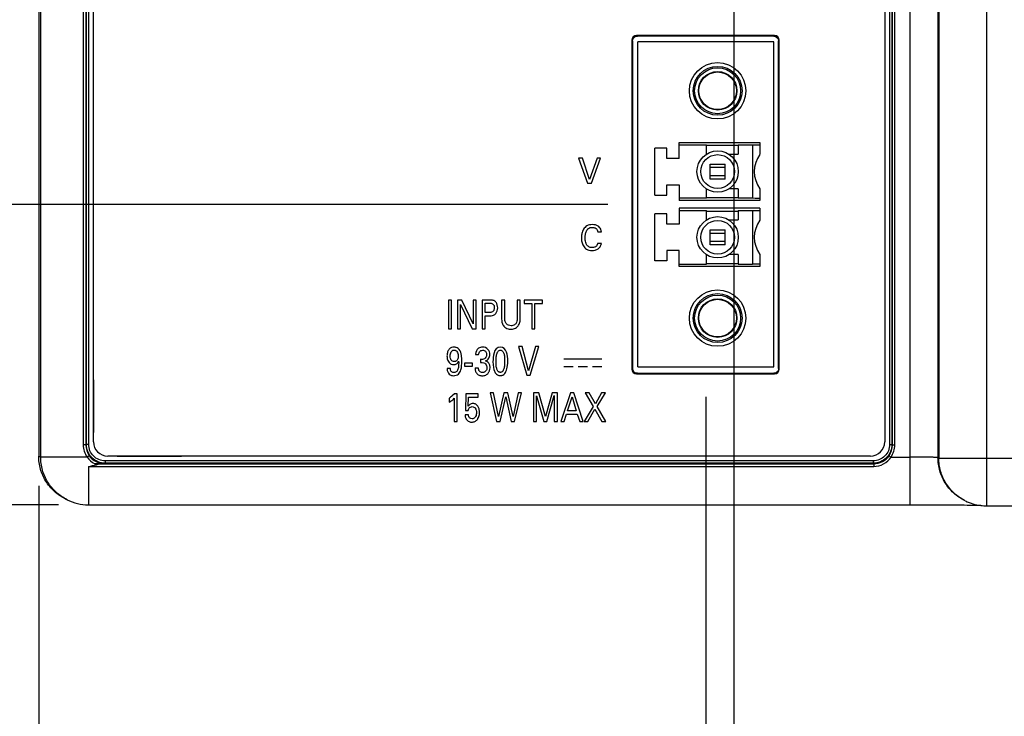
# Model space of a CAD drawing. Header units: inches. Extents: x 0 to 34, y 0 to 22.
# Tile 44 of 68: x 18.1 to 20.2, y 13.7 to 15.1. Entities that reach past the tile are written whole.
import ezdxf

# ---------------------------------------------------------------- set-up
doc = ezdxf.new("R2010")
doc.units = ezdxf.units.IN
doc.header["$LTSCALE"] = 1.87
doc.header["$MEASUREMENT"] = 0
doc.layers.get('0').update_dxf_attribs({"linetype": 'CONTINUOUS'})
doc.layers.add('DATUMCURVES', color=7, linetype='CONTINUOUS')
doc.layers.add('DIMENSIONS', color=7, linetype='CONTINUOUS')
doc.styles.get("Standard").update_dxf_attribs({"font": 'txt', "width": 0.8})
doc.dimstyles.new('DIMSTYLE_1', dxfattribs={"dimtxt": 0.125, "dimasz": 0.18, "dimexe": 0.18, "dimexo": 0.0625, "dimgap": 0.09, "dimtad": 0, "dimtih": 1, "dimtoh": 1, "dimzin": 4, "dimdsep": 46, "dimtxsty": 'STANDARD', "dimblk": '_FILLED', "dimblk1": '_FILLED', "dimblk2": '_FILLED', "dimcen": 0.09, "dimadec": 0, "dimazin": 0, "dimtp": 0.01, "dimtm": 0.01, "dimtfac": 1, "dimtofl": 0, "dimtmove": 0, "dimatfit": 3, "dimldrblk": '_FILLED', "dimfxl": 1, "dimtolj": 1, "dimtzin": 4, "dimarcsym": 0})

# ---------------------------------------------------------------- blocks, each defined once
blk = doc.blocks.new('_FILLED')
at = {"color": 0, "linetype": 'BYBLOCK'}
blk.add_solid([(0, 0), (-1, 0.174), (-1, -0.174)], dxfattribs=at)
blk = doc.blocks.new('*D16')
at = {"layer": 'DIMENSIONS', "color": 2, "linetype": 'CONTINUOUS'}
for p, q in [((19.5433, 14.3502), (19.5433, 12.9355)), ((18.1453, 14.1634), (18.1453, 12.9355)), ((18.1453, 13.0605), (17.6576, 13.0605)), ((19.5433, 13.0605), (19.9033, 13.0605))]:
    blk.add_line(p, q, dxfattribs=at)
at = {"layer": 'DIMENSIONS', "color": 2, "linetype": 'CONTINUOUS', "xscale": 0.18, "yscale": 0.18, "zscale": 0.18}
blk.add_blockref('_FILLED', (18.1453, 13.0605), dxfattribs=at)
at = {"layer": 'DIMENSIONS', "color": 2, "linetype": 'CONTINUOUS', "xscale": 0.18, "yscale": 0.18, "zscale": 0.18, "rotation": 180}
blk.add_blockref('_FILLED', (19.5433, 13.0605), dxfattribs=at)
at = {"layer": 'DIMENSIONS', "color": 2, "linetype": 'CONTINUOUS', "insert": (17.5951, 13.123), "char_height": 0.125, "width": 1.325, "attachment_point": 3, "line_spacing_factor": 0.9}
blk.add_mtext('1.398{\\Ftxt.shx;\\W1.000000;\\H0.125000; }[35.51]', dxfattribs=at)
blk = doc.blocks.new('*D17')
at = {"layer": 'DIMENSIONS', "color": 2, "linetype": 'CONTINUOUS'}
for p, q in [((16.2596, 14.7532), (16.2596, 15.1132)), ((19.3381, 14.7532), (16.1346, 14.7532)), ((18.187, 14.1238), (16.1346, 14.1238)), ((16.2596, 14.1238), (16.2596, 13.8241)), ((16.2596, 13.8241), (16.0914, 13.8241))]:
    blk.add_line(p, q, dxfattribs=at)
at = {"layer": 'DIMENSIONS', "color": 2, "linetype": 'CONTINUOUS', "xscale": 0.18, "yscale": 0.18, "zscale": 0.18}
for p, rotation in [((16.2596, 14.7532), 270), ((16.2596, 14.1238), 90)]:
    blk.add_blockref('_FILLED', p, dxfattribs=dict(at, rotation=rotation))
at = {"layer": 'DIMENSIONS', "color": 2, "linetype": 'CONTINUOUS', "insert": (16.0289, 13.8866), "char_height": 0.125, "width": 1.225, "attachment_point": 3, "line_spacing_factor": 0.9}
blk.add_mtext('.629{\\Ftxt.shx;\\W1.000000;\\H0.125000; }[15.99]', dxfattribs=at)
blk = doc.blocks.new('*D18')
at = {"layer": 'DIMENSIONS', "color": 2, "linetype": 'CONTINUOUS'}
for p, q in [((19.3083, 15.8302), (15.2083, 15.8302)), ((15.3333, 15.8302), (15.3333, 15.0518)), ((15.3333, 14.1238), (15.3333, 14.8018)), ((18.187, 14.1238), (15.2083, 14.1238))]:
    blk.add_line(p, q, dxfattribs=at)
at = {"layer": 'DIMENSIONS', "color": 2, "linetype": 'CONTINUOUS', "xscale": 0.18, "yscale": 0.18, "zscale": 0.18}
for p, rotation in [((15.3333, 15.8302), 90), ((15.3333, 14.1238), 270)]:
    blk.add_blockref('_FILLED', p, dxfattribs=dict(at, rotation=rotation))
at = {"layer": 'DIMENSIONS', "color": 2, "linetype": 'CONTINUOUS', "insert": (15.3333, 14.9893), "char_height": 0.125, "width": 1.325, "attachment_point": 2, "line_spacing_factor": 0.9}
blk.add_mtext('1.706{\\Ftxt.shx;\\W1.000000;\\H0.125000; }[43.34]', dxfattribs=at)
blk = doc.blocks.new('*D19')
at = {"layer": 'DIMENSIONS', "color": 2, "linetype": 'CONTINUOUS'}
for p, q in [((19.6016, 15.5831), (19.6016, 13.4783)), ((18.1453, 14.1634), (18.1453, 12.1855)), ((19.6016, 13.2761), (19.6016, 12.1855)), ((18.1453, 12.3105), (17.6416, 12.3105)), ((19.6016, 12.3105), (19.9616, 12.3105))]:
    blk.add_line(p, q, dxfattribs=at)
at = {"layer": 'DIMENSIONS', "color": 2, "linetype": 'CONTINUOUS', "xscale": 0.18, "yscale": 0.18, "zscale": 0.18}
blk.add_blockref('_FILLED', (18.1453, 12.3105), dxfattribs=at)
at = {"layer": 'DIMENSIONS', "color": 2, "linetype": 'CONTINUOUS', "xscale": 0.18, "yscale": 0.18, "zscale": 0.18, "rotation": 180}
blk.add_blockref('_FILLED', (19.6016, 12.3105), dxfattribs=at)
at = {"layer": 'DIMENSIONS', "color": 2, "linetype": 'CONTINUOUS', "insert": (17.5791, 12.373), "char_height": 0.125, "width": 1.325, "attachment_point": 3, "line_spacing_factor": 0.9}
blk.add_mtext('1.456{\\Ftxt.shx;\\W1.000000;\\H0.125000; }[36.99]', dxfattribs=at)
blk = doc.blocks.new('*D20')
at = {"layer": 'DIMENSIONS', "color": 2, "linetype": 'CONTINUOUS'}
for p, q in [((18.4294, 16.5166), (14.1939, 16.5166)), ((14.3189, 16.5166), (14.3189, 15.5007)), ((14.3189, 14.1238), (14.3189, 15.2507)), ((18.187, 14.1238), (14.1939, 14.1238))]:
    blk.add_line(p, q, dxfattribs=at)
at = {"layer": 'DIMENSIONS', "color": 2, "linetype": 'CONTINUOUS', "xscale": 0.18, "yscale": 0.18, "zscale": 0.18}
for p, rotation in [((14.3189, 16.5166), 90), ((14.3189, 14.1238), 270)]:
    blk.add_blockref('_FILLED', p, dxfattribs=dict(at, rotation=rotation))
at = {"layer": 'DIMENSIONS', "color": 2, "linetype": 'CONTINUOUS', "insert": (14.3189, 15.4382), "char_height": 0.125, "width": 1.625, "attachment_point": 2, "line_spacing_factor": 0.9}
blk.add_mtext('3X 2.393{\\Ftxt.shx;\\W1.000000;\\H0.125000; }[60.78]', dxfattribs=at)

msp = doc.modelspace()

# ---------------------------------------------------------------- linework, layer by layer
at = {"color": 7, "linetype": 'CONTINUOUS'}
for p, q in [((18.1453, 17.4654), (18.1453, 14.2259)), ((18.1496, 14.2238), (18.1496, 16.4109)), ((19.9706, 16.37), (19.9706, 14.1238)), ((20.0296, 16.37), (20.0296, 14.2225)), ((20.0313, 16.3717), (20.0313, 14.2216)), ((20.1313, 16.3717), (20.1313, 14.1216)), ((18.2386, 16.3353), (18.2386, 14.2492)), ((18.2441, 16.3353), (18.2441, 14.2492)), ((18.2452, 14.2503), (18.2452, 16.3342)), ((18.2501, 14.2503), (18.2501, 16.3342)), ((18.2601, 14.2558), (18.2601, 16.3284)), ((19.9181, 16.3284), (19.9181, 14.2558)), ((19.9283, 16.3342), (19.9283, 14.2503)), ((19.9332, 16.3342), (19.9332, 14.2503)), ((19.9343, 14.2492), (19.9343, 16.3353)), ((19.9392, 14.2492), (19.9392, 16.3353)), ((19.6871, 15.1071), (19.3981, 15.1071)), ((19.3999, 15.1059), (19.3999, 15.1071)), ((19.6856, 15.1059), (19.3999, 15.1059)), ((19.6856, 15.1059), (19.6856, 15.1071)), ((19.3881, 15.0971), (19.3881, 14.4081)), ((19.3898, 15.0959), (19.3881, 15.0959)), ((19.3898, 15.0959), (19.3898, 14.4093)), ((19.4006, 14.4127), (19.4006, 15.0938)), ((19.686, 15.0938), (19.4006, 15.0938)), ((19.686, 14.4127), (19.686, 15.0938)), ((19.6956, 14.4093), (19.6956, 15.0959)), ((19.6956, 15.0959), (19.6971, 15.0959)), ((19.6971, 14.4081), (19.6971, 15.0971)), ((19.4872, 14.8497), (19.4872, 14.8831)), ((19.4872, 14.8831), (19.6565, 14.8831)), ((19.4872, 14.8782), (19.5443, 14.8782)), ((19.5443, 14.8584), (19.5443, 14.8782)), ((19.5443, 14.8772), (19.6112, 14.8772)), ((19.6112, 14.8782), (19.6112, 14.8584)), ((19.6112, 14.8782), (19.6407, 14.8782)), ((19.6407, 14.8782), (19.6407, 14.766)), ((19.6565, 14.8831), (19.6565, 14.8582)), ((19.436, 14.7729), (19.436, 14.8713)), ((19.4616, 14.8713), (19.436, 14.8713)), ((19.4616, 14.8497), (19.4616, 14.8713)), ((19.5915, 14.8584), (19.6112, 14.8584)), ((19.2766, 14.8502), (19.2954, 14.7976)), ((19.2847, 14.8502), (19.2766, 14.8502)), ((19.2997, 14.8052), (19.2847, 14.8502)), ((19.3154, 14.8502), (19.2997, 14.8052)), ((19.3034, 14.7976), (19.3228, 14.8502)), ((19.3228, 14.8502), (19.3154, 14.8502)), ((19.4872, 14.8497), (19.4616, 14.8497)), ((19.5521, 14.8064), (19.5521, 14.8379)), ((19.5521, 14.8379), (19.5836, 14.8379)), ((19.5836, 14.8064), (19.5836, 14.8379)), ((19.5836, 14.8303), (19.5521, 14.8303)), ((19.5521, 14.8139), (19.5836, 14.8139)), ((19.2954, 14.7976), (19.3034, 14.7976)), ((19.4616, 14.7729), (19.4616, 14.7946)), ((19.4616, 14.7946), (19.4872, 14.7946)), ((19.4872, 14.7946), (19.4872, 14.7611)), ((19.5836, 14.8064), (19.5521, 14.8064)), ((19.436, 14.7729), (19.4616, 14.7729)), ((19.5443, 14.766), (19.5443, 14.7858)), ((19.6112, 14.7858), (19.5915, 14.7858)), ((19.6112, 14.7858), (19.6112, 14.766)), ((19.6565, 14.786), (19.6565, 14.7611)), ((19.5443, 14.766), (19.4872, 14.766)), ((19.6565, 14.7611), (19.4872, 14.7611)), ((19.6112, 14.767), (19.5443, 14.767)), ((19.6407, 14.766), (19.6112, 14.766)), ((19.436, 14.6351), (19.436, 14.7335)), ((19.4616, 14.7335), (19.436, 14.7335)), ((19.4616, 14.7119), (19.4616, 14.7335)), ((19.4872, 14.7453), (19.4872, 14.7119)), ((19.6565, 14.7453), (19.4872, 14.7453)), ((19.4872, 14.7404), (19.5443, 14.7404)), ((19.5443, 14.7206), (19.5443, 14.7404)), ((19.5443, 14.7394), (19.6112, 14.7394)), ((19.6112, 14.7404), (19.6112, 14.7206)), ((19.6112, 14.7404), (19.6407, 14.7404)), ((19.6407, 14.7404), (19.6407, 14.6282)), ((19.6565, 14.7453), (19.6565, 14.7204)), ((19.4872, 14.7119), (19.4616, 14.7119)), ((19.5915, 14.7206), (19.6112, 14.7206)), ((19.3167, 14.696), (19.3245, 14.696)), ((19.3241, 14.698), (19.3229, 14.7014)), ((19.3245, 14.696), (19.3241, 14.698)), ((19.5521, 14.6686), (19.5521, 14.7001)), ((19.5521, 14.7001), (19.5836, 14.7001)), ((19.5836, 14.6925), (19.5521, 14.6925)), ((19.5836, 14.6686), (19.5836, 14.7001)), ((19.3243, 14.6714), (19.3163, 14.6714)), ((19.3227, 14.6662), (19.3239, 14.6691)), ((19.3239, 14.6691), (19.3243, 14.6714)), ((19.5521, 14.6761), (19.5836, 14.6761)), ((19.5836, 14.6686), (19.5521, 14.6686)), ((19.4616, 14.6568), (19.4616, 14.6351)), ((19.4872, 14.6568), (19.4616, 14.6568)), ((19.4872, 14.6233), (19.4872, 14.6568)), ((19.5443, 14.6282), (19.5443, 14.648)), ((19.6112, 14.648), (19.5915, 14.648)), ((19.6112, 14.648), (19.6112, 14.6282)), ((19.6565, 14.6482), (19.6565, 14.6233)), ((19.4616, 14.6351), (19.436, 14.6351)), ((19.4872, 14.6282), (19.5443, 14.6282)), ((19.5443, 14.6292), (19.6112, 14.6292)), ((19.6112, 14.6282), (19.6407, 14.6282)), ((19.6565, 14.6233), (19.4872, 14.6233)), ((19.0038, 14.5529), (19.0038, 14.4928)), ((19.0104, 14.5529), (19.0038, 14.5529)), ((19.0104, 14.4928), (19.0104, 14.5529)), ((19.0228, 14.5529), (19.0228, 14.4928)), ((19.032, 14.5529), (19.0228, 14.5529)), ((19.0557, 14.5032), (19.032, 14.5529)), ((19.0557, 14.5529), (19.0557, 14.5032)), ((19.0619, 14.5529), (19.0557, 14.5529)), ((19.0619, 14.4928), (19.0619, 14.5529)), ((19.0742, 14.5529), (19.0742, 14.4928)), ((19.0903, 14.5529), (19.0742, 14.5529)), ((19.0808, 14.5265), (19.0808, 14.5462)), ((19.0808, 14.5462), (19.0902, 14.5462)), ((19.1152, 14.5529), (19.1152, 14.5163)), ((19.1219, 14.5529), (19.1152, 14.5529)), ((19.1219, 14.5157), (19.1219, 14.5529)), ((19.1481, 14.5529), (19.1481, 14.516)), ((19.1545, 14.5529), (19.1481, 14.5529)), ((19.1545, 14.5159), (19.1545, 14.5529)), ((19.1623, 14.5529), (19.1623, 14.5458)), ((19.2012, 14.5529), (19.1623, 14.5529)), ((19.1623, 14.5458), (19.1784, 14.5458)), ((19.1784, 14.5458), (19.1784, 14.4928)), ((19.1851, 14.4928), (19.1851, 14.5458)), ((19.1851, 14.5458), (19.2012, 14.5458)), ((19.2012, 14.5458), (19.2012, 14.5529)), ((19.0288, 14.4928), (19.0288, 14.5438)), ((19.0288, 14.5438), (19.0533, 14.4928)), ((19.0888, 14.5265), (19.0808, 14.5265)), ((19.0808, 14.4928), (19.0808, 14.5195)), ((19.0808, 14.5195), (19.0886, 14.5195)), ((19.0038, 14.4928), (19.0104, 14.4928)), ((19.0228, 14.4928), (19.0288, 14.4928)), ((19.0533, 14.4928), (19.0619, 14.4928)), ((19.0742, 14.4928), (19.0808, 14.4928)), ((19.1784, 14.4928), (19.1851, 14.4928)), ((19.1508, 14.4557), (19.1679, 14.3956)), ((19.1582, 14.4557), (19.1508, 14.4557)), ((19.1719, 14.4043), (19.1582, 14.4557)), ((19.1863, 14.4557), (19.1719, 14.4043)), ((19.1753, 14.3956), (19.193, 14.4557)), ((19.193, 14.4557), (19.1863, 14.4557)), ((19.0604, 14.4385), (19.0672, 14.4385)), ((19.0714, 14.4286), (19.0714, 14.4218)), ((19.008, 14.4093), (19.001, 14.4093)), ((19.0378, 14.4206), (19.0378, 14.4143)), ((19.0545, 14.4206), (19.0378, 14.4206)), ((19.0378, 14.4143), (19.0545, 14.4143)), ((19.0545, 14.4143), (19.0545, 14.4206)), ((19.0668, 14.4104), (19.0597, 14.4104)), ((19.3898, 14.4093), (19.3881, 14.4093)), ((19.4006, 14.4127), (19.686, 14.4127)), ((19.6956, 14.4093), (19.6971, 14.4093)), ((19.1679, 14.3956), (19.1753, 14.3956)), ((19.3981, 14.3981), (19.6871, 14.3981)), ((19.3999, 14.3993), (19.3999, 14.3981)), ((19.3999, 14.3993), (19.6856, 14.3993)), ((19.6856, 14.3993), (19.6856, 14.3981)), ((19.0052, 14.3469), (19.0052, 14.3386)), ((19.0165, 14.356), (19.012, 14.3519)), ((19.016, 14.3469), (19.016, 14.2983)), ((19.0224, 14.356), (19.0165, 14.356)), ((19.0224, 14.2983), (19.0224, 14.356)), ((19.0405, 14.356), (19.0393, 14.3217)), ((19.0665, 14.356), (19.0405, 14.356)), ((19.0454, 14.3306), (19.0462, 14.3492)), ((19.0462, 14.3492), (19.0665, 14.3492)), ((19.0665, 14.3492), (19.0665, 14.356)), ((19.0911, 14.3585), (19.1048, 14.2983)), ((19.0982, 14.3585), (19.0911, 14.3585)), ((19.1086, 14.309), (19.0982, 14.3585)), ((19.1201, 14.3585), (19.1086, 14.309)), ((19.112, 14.2983), (19.1239, 14.3497)), ((19.1284, 14.3585), (19.1201, 14.3585)), ((19.1239, 14.3497), (19.1351, 14.2983)), ((19.1393, 14.3086), (19.1284, 14.3585)), ((19.1502, 14.3585), (19.1393, 14.3086)), ((19.1425, 14.2983), (19.1568, 14.3585)), ((19.1568, 14.3585), (19.1502, 14.3585)), ((19.1818, 14.3585), (19.1818, 14.2983)), ((19.1936, 14.3585), (19.1818, 14.3585)), ((19.1882, 14.2983), (19.1882, 14.3521)), ((19.1882, 14.3521), (19.2035, 14.2983)), ((19.2072, 14.3089), (19.1936, 14.3585)), ((19.2212, 14.3585), (19.2072, 14.3089)), ((19.2098, 14.2983), (19.2256, 14.3525)), ((19.2322, 14.3585), (19.2212, 14.3585)), ((19.2256, 14.3525), (19.2256, 14.2983)), ((19.2322, 14.2983), (19.2322, 14.3585)), ((19.2596, 14.3585), (19.2393, 14.2983)), ((19.2535, 14.3207), (19.2629, 14.3502)), ((19.2667, 14.3585), (19.2596, 14.3585)), ((19.2629, 14.3502), (19.2717, 14.3207)), ((19.2862, 14.2983), (19.2667, 14.3585)), ((19.2901, 14.3585), (19.3068, 14.3298)), ((19.2986, 14.3585), (19.2901, 14.3585)), ((19.3117, 14.3353), (19.2986, 14.3585)), ((19.3247, 14.3585), (19.3117, 14.3353)), ((19.3156, 14.3297), (19.3328, 14.3585)), ((19.3328, 14.3585), (19.3247, 14.3585)), ((19.0393, 14.3217), (19.0454, 14.3217)), ((19.2717, 14.3207), (19.2535, 14.3207)), ((19.3068, 14.3298), (19.2881, 14.2983)), ((19.2962, 14.2983), (19.3109, 14.3242)), ((19.3109, 14.3242), (19.3252, 14.2983)), ((19.3336, 14.2983), (19.3156, 14.3297)), ((19.016, 14.2983), (19.0224, 14.2983)), ((19.0456, 14.312), (19.0387, 14.312)), ((19.1048, 14.2983), (19.112, 14.2983)), ((19.1351, 14.2983), (19.1425, 14.2983)), ((19.1818, 14.2983), (19.1882, 14.2983)), ((19.2035, 14.2983), (19.2098, 14.2983)), ((19.2256, 14.2983), (19.2322, 14.2983)), ((19.2393, 14.2983), (19.2462, 14.2983)), ((19.2462, 14.2983), (19.2514, 14.314)), ((19.2514, 14.314), (19.2737, 14.314)), ((19.2737, 14.314), (19.2789, 14.2983)), ((19.2789, 14.2983), (19.2862, 14.2983)), ((19.2881, 14.2983), (19.2962, 14.2983)), ((19.3252, 14.2983), (19.3336, 14.2983)), ((18.2441, 14.2492), (18.2386, 14.2492)), ((18.2441, 14.2492), (18.2452, 14.2503)), ((18.2501, 14.2503), (18.2452, 14.2503)), ((19.9283, 14.2503), (19.9332, 14.2503)), ((19.9343, 14.2492), (19.9332, 14.2503)), ((19.9343, 14.2492), (19.9392, 14.2492)), ((18.1453, 14.2259), (18.1496, 14.2238)), ((18.247, 14.2238), (18.1496, 14.2238)), ((18.2512, 14.2266), (18.247, 14.2238)), ((18.2845, 14.2159), (18.2845, 14.211)), ((19.8938, 14.2159), (18.2845, 14.2159)), ((19.8881, 14.2258), (18.2901, 14.2258)), ((19.8938, 14.2159), (19.8938, 14.211)), ((19.9272, 14.2266), (19.9312, 14.2238)), ((19.9312, 14.2238), (19.9706, 14.2238)), ((20.0313, 14.2216), (20.0296, 14.2225)), ((20.0313, 14.2216), (20.2059, 14.2216)), ((18.2495, 14.2041), (18.2495, 14.1238)), ((18.2495, 14.2041), (19.8949, 14.2041)), ((18.2837, 14.2102), (18.2629, 14.2098)), ((18.2825, 14.2099), (19.8949, 14.2099)), ((18.2837, 14.2102), (18.2845, 14.211)), ((19.8938, 14.211), (18.2845, 14.211)), ((19.8949, 14.2099), (19.8938, 14.211)), ((19.8949, 14.2099), (19.8949, 14.2041)), ((18.2006, 14.1365), (18.2048, 14.1344)), ((20.0866, 14.1322), (20.0849, 14.133))]:
    msp.add_line(p, q, dxfattribs=at)
for points in [[(19.3898, 15.0959), (19.3902, 15.0986), (19.3917, 15.1018), (19.3943, 15.1043), (19.3976, 15.1057), (19.3999, 15.1059)], [(19.6856, 15.1059), (19.6882, 15.1056), (19.6915, 15.104), (19.694, 15.1014), (19.6954, 15.0981), (19.6956, 15.0959)], [(19.3999, 14.3993), (19.3972, 14.3996), (19.394, 14.4012), (19.3915, 14.4038), (19.3901, 14.4071), (19.3898, 14.4093)], [(19.6956, 14.4093), (19.6953, 14.4067), (19.6937, 14.4034), (19.6911, 14.4009), (19.6878, 14.3995), (19.6856, 14.3993)], [(18.2495, 14.1238), (19.9718, 14.1238), (19.9833, 14.1238), (19.9946, 14.1238), (20.0055, 14.1238), (20.0161, 14.1238), (20.0263, 14.1237), (20.036, 14.1237), (20.0454, 14.1237), (20.0542, 14.1236), (20.0626, 14.1236), (20.0704, 14.1235), (20.0777, 14.1234), (20.0845, 14.1234), (20.0907, 14.1233), (20.0964, 14.1233), (20.1016, 14.1232), (20.1062, 14.1231), (20.1102, 14.1231), (20.1137, 14.123), (20.1167, 14.123), (20.119, 14.1229), (20.1197, 14.1229)], [(20.1313, 14.1216), (20.2169, 14.1216), (20.2278, 14.1216), (20.2384, 14.1216), (20.2487, 14.1216), (20.2586, 14.1215), (20.2682, 14.1215), (20.2773, 14.1215), (20.286, 14.1214), (20.2943, 14.1214), (20.3021, 14.1213), (20.3094, 14.1213), (20.3162, 14.1212), (20.3225, 14.1212), (20.3283, 14.1211), (20.3336, 14.121)]]:
    msp.add_lwpolyline(points, dxfattribs=at)
for centre, radius in [((19.5679, 14.9914), 0.0591), ((19.5679, 14.9914), 0.0512), ((19.5679, 14.9914), 0.0482), ((19.5679, 14.9914), 0.0404), ((19.5679, 14.9914), 0.0394), ((19.5679, 14.8221), 0.0433), ((19.5679, 14.8221), 0.0354), ((19.5679, 14.6843), 0.0433), ((19.5679, 14.6843), 0.0354), ((19.5679, 14.515), 0.0591), ((19.5679, 14.515), 0.0512), ((19.5679, 14.515), 0.0482), ((19.5679, 14.515), 0.0404), ((19.5679, 14.515), 0.0394)]:
    msp.add_circle(centre, radius, dxfattribs=at)
for centre, radius, start, end in [((19.3981, 15.0971), 0.01, 90, 180), ((19.6871, 15.0971), 0.01, 0, 90), ((19.7057, 14.8221), 0.061, 143.7507, 216.2493), ((19.7057, 14.6843), 0.061, 143.7507, 216.2493), ((19.133, 14.5095), 0.0172, 209.2724, 212.3506), ((19.0155, 14.4406), 0.0137, 113.8031, 135.8867), ((19.0794, 14.438), 0.019, 174.9084, 178.3618), ((19.0236, 14.4098), 0.0227, 181.264, 183.878), ((19.1277, 14.4123), 0.0681, 181.5796, 182.2963), ((19.3981, 14.4081), 0.01, 180, 270), ((19.6871, 14.4081), 0.01, 270, 360), ((18.977, 14.3869), 0.056, 300.2855, 304.8949), ((18.979, 14.384), 0.0525, 304.9376, 305.6157), ((19.0599, 14.3127), 0.0213, 181.9357, 185.2384), ((18.2901, 14.2558), 0.03, 180, 270), ((19.8881, 14.2558), 0.03, 270, 360), ((18.2835, 14.2492), 0.0394, 179.9663, 214.9317), ((19.895, 14.2492), 0.0393, 324.9772, 0.0118), ((19.8949, 14.2492), 0.0443, 324.9664, 0.0007), ((18.2844, 14.25), 0.0456, 215.0009, 241.8098), ((18.251, 16.7864), 2.5767, 270.2626, 270.7002), ((18.2495, 14.2238), 0.1, 243.436, 270.0007), ((20.1315, 14.2223), 0.1007, 243.7769, 263.2297), ((20.1313, 14.2217), 0.1001, 263.2929, 269.9908)]:
    msp.add_arc(centre, radius, start, end, dxfattribs=at)
for centre, start_param, end_param in [((19.6407, 14.8785), -1.570796, 0), ((19.6407, 14.7657), 0, 1.570796), ((19.6407, 14.7407), -1.570796, 0), ((19.6407, 14.6279), 0, 1.570796)]:
    msp.add_ellipse(centre, major_axis=(0.0157, 0), ratio=0.018382, start_param=start_param, end_param=end_param, dxfattribs=at)
for points, knots in [([(19.3229, 14.7014), (19.3217, 14.704), (19.3169, 14.7098), (19.3057, 14.7116), (19.2941, 14.7095), (19.2864, 14.7017), (19.2838, 14.6943), (19.2831, 14.69), (19.2829, 14.6888)], [0, 0, 0, 0, 0.150132, 0.371081, 0.584548, 0.762458, 0.936556, 1, 1, 1, 1]), ([(19.2907, 14.6775), (19.2905, 14.6795), (19.2902, 14.6838), (19.2907, 14.6904), (19.2919, 14.695), (19.2929, 14.6971)], [0, 0, 0, 0, 0.294485, 0.651928, 1, 1, 1, 1]), ([(19.2929, 14.6971), (19.2929, 14.6972), (19.294, 14.6995), (19.2965, 14.7026), (19.3011, 14.7048), (19.305, 14.7052), (19.3085, 14.7049), (19.3119, 14.7039), (19.3147, 14.7016), (19.3162, 14.6986), (19.3165, 14.6967), (19.3167, 14.696)], [0, 0, 0, 0, 0.014487, 0.237258, 0.355659, 0.491993, 0.599179, 0.686142, 0.822197, 0.929417, 1, 1, 1, 1]), ([(19.2829, 14.6888), (19.2829, 14.6884), (19.2826, 14.6866), (19.2825, 14.6834), (19.2827, 14.6791), (19.2833, 14.6749), (19.2841, 14.672), (19.2846, 14.6706)], [0, 0, 0, 0, 0.063468, 0.301277, 0.522712, 0.763511, 1, 1, 1, 1]), ([(19.2846, 14.6706), (19.2851, 14.6691), (19.2871, 14.6647), (19.2919, 14.6597), (19.2986, 14.6572), (19.3048, 14.6565), (19.3114, 14.6573), (19.3181, 14.6599), (19.3215, 14.6638), (19.3227, 14.6662)], [0, 0, 0, 0, 0.103273, 0.304432, 0.418165, 0.551518, 0.69511, 0.835164, 1, 1, 1, 1]), ([(19.2922, 14.6715), (19.2916, 14.673), (19.2911, 14.675), (19.2908, 14.677), (19.2907, 14.6775)], [0, 0, 0, 0, 0.743776, 1, 1, 1, 1]), ([(19.3163, 14.6714), (19.3161, 14.6706), (19.3157, 14.6686), (19.3142, 14.6661), (19.312, 14.6643), (19.3091, 14.663), (19.3054, 14.6626), (19.3013, 14.663), (19.2968, 14.6648), (19.2938, 14.668), (19.2925, 14.6708), (19.2922, 14.6715)], [0, 0, 0, 0, 0.079219, 0.191412, 0.264588, 0.335675, 0.480865, 0.608915, 0.71985, 0.924552, 1, 1, 1, 1]), ([(19.0886, 14.5195), (19.0919, 14.5195), (19.0975, 14.5197), (19.1035, 14.5244), (19.1065, 14.5301), (19.1073, 14.5364), (19.1066, 14.5417), (19.1051, 14.5456), (19.1034, 14.5483), (19.1011, 14.5508), (19.0966, 14.5529), (19.0928, 14.5529), (19.0903, 14.5529)], [0, 0, 0, 0, 0.174678, 0.287245, 0.397104, 0.513293, 0.628973, 0.683399, 0.736417, 0.803105, 0.863078, 1, 1, 1, 1]), ([(19.0902, 14.5462), (19.0912, 14.5462), (19.0933, 14.5461), (19.0967, 14.5452), (19.0989, 14.5427), (19.0998, 14.5397), (19.1, 14.5367), (19.0998, 14.5337), (19.0988, 14.5305), (19.0963, 14.5277), (19.0925, 14.5266), (19.09, 14.5265), (19.0888, 14.5265)], [0, 0, 0, 0, 0.090203, 0.191178, 0.304972, 0.379016, 0.473109, 0.571853, 0.650781, 0.775842, 0.891173, 1, 1, 1, 1]), ([(19.1152, 14.5163), (19.1152, 14.5119), (19.1154, 14.5065), (19.1176, 14.5018), (19.118, 14.5011)], [0, 0, 0, 0, 0.841021, 1, 1, 1, 1]), ([(19.1185, 14.5003), (19.1204, 14.4973), (19.1246, 14.4937), (19.1302, 14.492), (19.1331, 14.4916), (19.1355, 14.4915), (19.1386, 14.4917), (19.1427, 14.4928), (19.1471, 14.4954), (19.1507, 14.4995), (19.153, 14.5042), (19.1544, 14.5096), (19.1545, 14.5135), (19.1545, 14.5159)], [0, 0, 0, 0, 0.194616, 0.282858, 0.321703, 0.355768, 0.415254, 0.492856, 0.584541, 0.693528, 0.787066, 0.871646, 1, 1, 1, 1]), ([(19.124, 14.5049), (19.1229, 14.5069), (19.122, 14.5106), (19.1219, 14.5143), (19.1219, 14.5157)], [0, 0, 0, 0, 0.625969, 1, 1, 1, 1]), ([(19.1481, 14.516), (19.1481, 14.5126), (19.1478, 14.5069), (19.1426, 14.5), (19.1357, 14.4985), (19.1288, 14.4996), (19.1253, 14.5028), (19.124, 14.5049)], [0, 0, 0, 0, 0.276112, 0.442655, 0.652068, 0.806023, 1, 1, 1, 1]), ([(19.0057, 14.4501), (19.0056, 14.4501), (19.004, 14.4484), (19.0022, 14.4451), (19.0013, 14.4412), (19.001, 14.4395), (19.001, 14.4391)], [0, 0, 0, 0, 0.018161, 0.568164, 0.8975, 1, 1, 1, 1]), ([(19.0098, 14.427), (19.009, 14.428), (19.0078, 14.4304), (19.0072, 14.4354), (19.0077, 14.4406), (19.0093, 14.4446), (19.0115, 14.4469), (19.0134, 14.4477), (19.0146, 14.448), (19.0154, 14.448), (19.0156, 14.448)], [0, 0, 0, 0, 0.173427, 0.351624, 0.513718, 0.675812, 0.837906, 0.918953, 0.959477, 1, 1, 1, 1]), ([(19.0203, 14.4535), (19.0201, 14.4536), (19.0186, 14.4541), (19.0152, 14.4545), (19.0119, 14.4539), (19.0101, 14.4532), (19.01, 14.4531)], [0, 0, 0, 0, 0.059706, 0.447365, 0.968787, 1, 1, 1, 1]), ([(19.0156, 14.448), (19.016, 14.448), (19.0165, 14.448), (19.0176, 14.4478), (19.0195, 14.4471), (19.0219, 14.4452), (19.024, 14.4413), (19.0248, 14.4359), (19.0243, 14.4318), (19.0237, 14.43), (19.0236, 14.4296)], [0, 0, 0, 0, 0.04924, 0.098479, 0.196958, 0.393917, 0.590875, 0.787833, 0.951451, 1, 1, 1, 1]), ([(19.0305, 14.4401), (19.0296, 14.4444), (19.0268, 14.4503), (19.0216, 14.4531), (19.0203, 14.4535)], [0, 0, 0, 0, 0.761573, 1, 1, 1, 1]), ([(19.0754, 14.4543), (19.0724, 14.4543), (19.0643, 14.4525), (19.0609, 14.4443), (19.0605, 14.4397)], [0, 0, 0, 0, 0.40209, 1, 1, 1, 1]), ([(19.0672, 14.4385), (19.0674, 14.4412), (19.0685, 14.4448), (19.0714, 14.4465), (19.072, 14.4468)], [0, 0, 0, 0, 0.800143, 1, 1, 1, 1]), ([(19.072, 14.4468), (19.0731, 14.4473), (19.0755, 14.4478), (19.0788, 14.4473), (19.0815, 14.4457), (19.0826, 14.444), (19.083, 14.443)], [0, 0, 0, 0, 0.282028, 0.534705, 0.770526, 1, 1, 1, 1]), ([(19.0905, 14.4387), (19.0905, 14.4425), (19.088, 14.451), (19.0795, 14.4543), (19.0754, 14.4543)], [0, 0, 0, 0, 0.481483, 1, 1, 1, 1]), ([(19.083, 14.443), (19.083, 14.4429), (19.0833, 14.4422), (19.0836, 14.4407), (19.0838, 14.4383), (19.0836, 14.4366), (19.0834, 14.4356)], [0, 0, 0, 0, 0.0459, 0.307822, 0.610095, 1, 1, 1, 1]), ([(19.1126, 14.4013), (19.1124, 14.4013), (19.1123, 14.4013), (19.1118, 14.4013), (19.1111, 14.4015), (19.1102, 14.4017), (19.1091, 14.4023), (19.1079, 14.4033), (19.1066, 14.405), (19.1054, 14.4078), (19.1045, 14.4112), (19.1037, 14.4164), (19.1035, 14.4233), (19.1037, 14.4322), (19.1047, 14.4389), (19.1059, 14.4422), (19.1064, 14.4433)], [0, 0, 0, 0, 0.010318, 0.020636, 0.041271, 0.082542, 0.123814, 0.165085, 0.247627, 0.33017, 0.412712, 0.495255, 0.66034, 0.793442, 0.926544, 1, 1, 1, 1]), ([(19.1064, 14.4433), (19.1068, 14.4441), (19.1079, 14.4457), (19.1099, 14.4473), (19.1122, 14.4478), (19.1136, 14.4477), (19.114, 14.4476)], [0, 0, 0, 0, 0.268681, 0.568468, 0.868254, 1, 1, 1, 1]), ([(19.114, 14.4476), (19.1144, 14.4475), (19.1155, 14.4472), (19.1172, 14.4461), (19.1183, 14.4446), (19.1187, 14.4437)], [0, 0, 0, 0, 0.190778, 0.577417, 1, 1, 1, 1]), ([(19.1187, 14.4437), (19.1192, 14.443), (19.1203, 14.4403), (19.1214, 14.4341), (19.1218, 14.4254), (19.1215, 14.4163), (19.1205, 14.4099), (19.119, 14.406), (19.1181, 14.4045), (19.1176, 14.4039)], [0, 0, 0, 0, 0.098155, 0.314586, 0.531016, 0.692855, 0.854694, 0.935614, 1, 1, 1, 1]), ([(19.001, 14.4391), (19.0009, 14.438), (19.0008, 14.4354), (19.001, 14.4316), (19.0017, 14.4284), (19.0024, 14.4266), (19.0026, 14.4261)], [0, 0, 0, 0, 0.254019, 0.57592, 0.862381, 1, 1, 1, 1]), ([(19.001, 14.4083), (19.0013, 14.4042), (19.0032, 14.398), (19.01, 14.3947), (19.0167, 14.3937), (19.0255, 14.3966), (19.0316, 14.4089), (19.0319, 14.4185), (19.0319, 14.4246)], [0, 0, 0, 0, 0.196415, 0.279218, 0.358931, 0.531412, 0.694229, 1, 1, 1, 1]), ([(19.0026, 14.4261), (19.0033, 14.4246), (19.0051, 14.4216), (19.008, 14.4194), (19.0098, 14.4185), (19.0099, 14.4185)], [0, 0, 0, 0, 0.43929, 0.970808, 1, 1, 1, 1]), ([(19.0253, 14.4247), (19.0254, 14.4222), (19.0254, 14.4171), (19.0247, 14.4097), (19.0224, 14.4039), (19.0187, 14.4012), (19.0159, 14.4007), (19.0136, 14.4009), (19.0116, 14.4015), (19.0086, 14.4038), (19.008, 14.4072), (19.008, 14.4093)], [0, 0, 0, 0, 0.181844, 0.37175, 0.536099, 0.611058, 0.693552, 0.737536, 0.776428, 0.846293, 1, 1, 1, 1]), ([(19.0186, 14.4242), (19.0178, 14.4239), (19.0158, 14.4236), (19.0125, 14.4243), (19.0106, 14.4259), (19.0098, 14.427), (19.0098, 14.427)], [0, 0, 0, 0, 0.258499, 0.624352, 0.990204, 1, 1, 1, 1]), ([(19.0099, 14.4185), (19.0115, 14.4178), (19.0151, 14.4171), (19.0214, 14.4186), (19.0243, 14.4224), (19.0253, 14.4247)], [0, 0, 0, 0, 0.278279, 0.595321, 1, 1, 1, 1]), ([(19.0214, 14.4261), (19.0209, 14.4255), (19.02, 14.4248), (19.019, 14.4243), (19.0186, 14.4242)], [0, 0, 0, 0, 0.674138, 1, 1, 1, 1]), ([(19.0236, 14.4296), (19.0232, 14.4286), (19.0226, 14.4274), (19.0217, 14.4264), (19.0214, 14.4261)], [0, 0, 0, 0, 0.664709, 1, 1, 1, 1]), ([(19.0319, 14.4246), (19.0319, 14.4289), (19.0317, 14.4341), (19.0307, 14.4392), (19.0305, 14.4401)], [0, 0, 0, 0, 0.816987, 1, 1, 1, 1]), ([(19.0834, 14.4356), (19.0834, 14.4356), (19.0832, 14.4346), (19.0824, 14.4323), (19.0795, 14.4296), (19.0754, 14.4284), (19.0727, 14.4284), (19.0714, 14.4286)], [0, 0, 0, 0, 0.015044, 0.184986, 0.473694, 0.748309, 1, 1, 1, 1]), ([(19.0778, 14.4214), (19.0806, 14.4206), (19.0841, 14.4168), (19.0845, 14.4126), (19.0845, 14.4112)], [0, 0, 0, 0, 0.680453, 1, 1, 1, 1]), ([(19.0813, 14.4251), (19.0842, 14.426), (19.0893, 14.4301), (19.0905, 14.436), (19.0905, 14.4387)], [0, 0, 0, 0, 0.535383, 1, 1, 1, 1]), ([(19.0911, 14.4111), (19.0911, 14.4134), (19.0904, 14.4196), (19.085, 14.4245), (19.0813, 14.4251)], [0, 0, 0, 0, 0.379595, 1, 1, 1, 1]), ([(19.0597, 14.4095), (19.0598, 14.4083), (19.0599, 14.406), (19.0608, 14.4028), (19.0624, 14.3999), (19.0648, 14.3973), (19.068, 14.3954), (19.0715, 14.3944), (19.0763, 14.3939), (19.0821, 14.3951), (19.0874, 14.3992), (19.0894, 14.4029), (19.09, 14.4048)], [0, 0, 0, 0, 0.087044, 0.153039, 0.225715, 0.310544, 0.392522, 0.474635, 0.557612, 0.72167, 0.866882, 1, 1, 1, 1]), ([(19.0845, 14.4112), (19.0845, 14.4088), (19.0835, 14.4048), (19.08, 14.402), (19.0774, 14.4011), (19.0747, 14.4009), (19.0716, 14.4013), (19.0676, 14.4042), (19.0667, 14.408), (19.0668, 14.4104)], [0, 0, 0, 0, 0.249138, 0.374239, 0.442859, 0.519686, 0.648243, 0.760076, 1, 1, 1, 1]), ([(19.1002, 14.404), (19.1012, 14.4014), (19.1035, 14.3978), (19.1076, 14.3953), (19.1103, 14.3945), (19.1122, 14.3943), (19.1143, 14.3945), (19.1162, 14.3949), (19.1174, 14.3955), (19.1178, 14.3957)], [0, 0, 0, 0, 0.414365, 0.621548, 0.72514, 0.828731, 0.89876, 0.968789, 1, 1, 1, 1]), ([(19.1176, 14.4039), (19.1175, 14.4037), (19.1168, 14.4029), (19.1156, 14.402), (19.1142, 14.4015), (19.1133, 14.4013), (19.1128, 14.4013), (19.1126, 14.4013)], [0, 0, 0, 0, 0.092691, 0.546345, 0.773173, 0.886586, 1, 1, 1, 1]), ([(19.012, 14.3519), (19.0109, 14.3509), (19.0086, 14.3492), (19.0063, 14.3476), (19.0052, 14.3469)], [0, 0, 0, 0, 0.53362, 1, 1, 1, 1]), ([(19.068, 14.3246), (19.0674, 14.3265), (19.0659, 14.3303), (19.0622, 14.3341), (19.0583, 14.3356), (19.055, 14.3361), (19.0516, 14.3355), (19.0482, 14.3338), (19.0464, 14.3318), (19.0454, 14.3306)], [0, 0, 0, 0, 0.203169, 0.404417, 0.506223, 0.61596, 0.737971, 0.841915, 1, 1, 1, 1]), ([(19.0468, 14.3254), (19.047, 14.3258), (19.0476, 14.3268), (19.0485, 14.3276), (19.0491, 14.328)], [0, 0, 0, 0, 0.38157, 1, 1, 1, 1]), ([(19.0491, 14.328), (19.0494, 14.3283), (19.0508, 14.3291), (19.0537, 14.3298), (19.0575, 14.329), (19.0618, 14.325), (19.0625, 14.3202), (19.0625, 14.3171)], [0, 0, 0, 0, 0.055687, 0.225124, 0.396107, 0.565295, 1, 1, 1, 1]), ([(19.0657, 14.3045), (19.0666, 14.3059), (19.0684, 14.3099), (19.0692, 14.3167), (19.0687, 14.3219), (19.068, 14.3244), (19.068, 14.3246)], [0, 0, 0, 0, 0.238939, 0.625954, 0.975506, 1, 1, 1, 1]), ([(19.0388, 14.3108), (19.0391, 14.3072), (19.041, 14.3016), (19.0471, 14.2976), (19.053, 14.2966), (19.0582, 14.2977), (19.061, 14.2995), (19.0618, 14.3001)], [0, 0, 0, 0, 0.344008, 0.509341, 0.680697, 0.904949, 1, 1, 1, 1]), ([(19.0533, 14.3038), (19.0515, 14.3038), (19.0472, 14.3053), (19.0457, 14.3097), (19.0456, 14.312)], [0, 0, 0, 0, 0.444787, 1, 1, 1, 1]), ([(19.0618, 14.3001), (19.0628, 14.3009), (19.0642, 14.3023), (19.0654, 14.3039), (19.0657, 14.3045)], [0, 0, 0, 0, 0.62749, 1, 1, 1, 1]), ([(18.2386, 14.2492), (18.2386, 14.2447), (18.2401, 14.2356), (18.2444, 14.2275), (18.247, 14.2238)], [0, 0, 0, 0, 0.500007, 1, 1, 1, 1]), ([(18.2845, 14.211), (18.2794, 14.211), (18.2691, 14.213), (18.256, 14.2218), (18.2472, 14.2349), (18.2452, 14.2452), (18.2452, 14.2503)], [0, 0, 0, 0, 0.250019, 0.5, 0.74998, 1, 1, 1, 1]), ([(18.2845, 14.2159), (18.28, 14.2159), (18.271, 14.2177), (18.2595, 14.2254), (18.2519, 14.2368), (18.2501, 14.2459), (18.2501, 14.2503)], [0, 0, 0, 0, 0.250018, 0.499999, 0.749978, 1, 1, 1, 1]), ([(19.9332, 14.2503), (19.9332, 14.2452), (19.9311, 14.2349), (19.9224, 14.2218), (19.9093, 14.213), (19.899, 14.211), (19.8938, 14.211)], [0, 0, 0, 0, 0.250019, 0.5, 0.74998, 1, 1, 1, 1]), ([(19.9283, 14.2503), (19.9283, 14.2459), (19.9265, 14.2368), (19.9188, 14.2254), (19.9074, 14.2177), (19.8983, 14.2159), (19.8938, 14.2159)], [0, 0, 0, 0, 0.250018, 0.499999, 0.749978, 1, 1, 1, 1]), ([(18.2006, 14.1365), (18.1924, 14.1406), (18.177, 14.1511), (18.1592, 14.1727), (18.1479, 14.1982), (18.1453, 14.2167), (18.1453, 14.2259)], [0, 0, 0, 0, 0.250005, 0.500008, 0.749987, 1, 1, 1, 1]), ([(18.2048, 14.1344), (18.1966, 14.1385), (18.1812, 14.1491), (18.1634, 14.1706), (18.1521, 14.1961), (18.1496, 14.2146), (18.1496, 14.2238)], [0, 0, 0, 0, 0.249988, 0.49998, 0.749971, 1, 1, 1, 1]), ([(18.2512, 14.2266), (18.2549, 14.2214), (18.2648, 14.2128), (18.2776, 14.2101), (18.2837, 14.2102)], [0, 0, 0, 0, 0.511838, 1, 1, 1, 1]), ([(19.8949, 14.2099), (19.9011, 14.2099), (19.9138, 14.213), (19.9236, 14.2215), (19.9272, 14.2266)], [0, 0, 0, 0, 0.50013, 1, 1, 1, 1]), ([(19.8949, 14.2041), (19.902, 14.2041), (19.9164, 14.2078), (19.9273, 14.2179), (19.9312, 14.2238)], [0, 0, 0, 0, 0.499864, 1, 1, 1, 1]), ([(20.0296, 14.2225), (20.0296, 14.2226), (20.029, 14.2226), (20.0282, 14.2228), (20.0267, 14.2229), (20.0247, 14.223), (20.0222, 14.2231), (20.0179, 14.2233), (20.0115, 14.2234), (20.0027, 14.2236), (19.9927, 14.2237), (19.9818, 14.2238), (19.9744, 14.2238), (19.9706, 14.2238)], [0, 0, 0, 0, 0.00679, 0.022695, 0.047736, 0.081708, 0.124308, 0.175143, 0.299537, 0.450238, 0.621597, 0.807169, 1, 1, 1, 1]), ([(20.0849, 14.133), (20.0767, 14.1371), (20.0613, 14.1477), (20.0435, 14.1692), (20.0322, 14.1948), (20.0296, 14.2133), (20.0296, 14.2225)], [0, 0, 0, 0, 0.249987, 0.499983, 0.749967, 1, 1, 1, 1]), ([(20.0866, 14.1322), (20.0783, 14.1363), (20.063, 14.1469), (20.0451, 14.1684), (20.0339, 14.1939), (20.0313, 14.2124), (20.0313, 14.2216)], [0, 0, 0, 0, 0.249988, 0.49998, 0.749971, 1, 1, 1, 1]), ([(18.2495, 14.2041), (18.2551, 14.2053), (18.2659, 14.2079), (18.277, 14.2099), (18.2825, 14.2099)], [0, 0, 0, 0, 0.507, 1, 1, 1, 1])]:
    msp.add_open_spline(points, degree=3, knots=knots, dxfattribs=at)
for points in [[(19.1126, 14.4544), (19.098, 14.4544), (19.0972, 14.4323), (19.0972, 14.4237)], [(19.1281, 14.4251), (19.1281, 14.4359), (19.1265, 14.4544), (19.1126, 14.4544)], [(19.0714, 14.4218), (19.0735, 14.4219), (19.0757, 14.4219), (19.0778, 14.4214)], [(19.0972, 14.4237), (19.0972, 14.4134), (19.0986, 14.4078), (19.1002, 14.404)], [(19.1217, 14.3988), (19.1259, 14.4037), (19.1281, 14.4114), (19.1281, 14.4251)], [(19.09, 14.4048), (19.0908, 14.4068), (19.0911, 14.409), (19.0911, 14.4111)], [(19.1178, 14.3957), (19.1191, 14.3963), (19.1205, 14.3973), (19.1217, 14.3988)], [(19.0095, 14.3414), (19.0118, 14.343), (19.014, 14.3449), (19.016, 14.3469)], [(19.0454, 14.3217), (19.0457, 14.3229), (19.0461, 14.3242), (19.0468, 14.3254)], [(19.0587, 14.3062), (19.0571, 14.3048), (19.0552, 14.3038), (19.0533, 14.3038)], [(19.0609, 14.309), (19.0603, 14.308), (19.0596, 14.307), (19.0587, 14.3062)], [(19.0625, 14.3171), (19.0625, 14.3144), (19.0623, 14.3115), (19.0609, 14.309)]]:
    msp.add_open_spline(points, degree=3, dxfattribs=at)
at = {"layer": 'DATUMCURVES', "color": 40, "linetype": 'CONTINUOUS'}
for p, q in [((19.2454, 14.4298), (19.3256, 14.4298)), ((19.2454, 14.4139), (19.2654, 14.4139)), ((19.2755, 14.4139), (19.2955, 14.4139)), ((19.3055, 14.4139), (19.3256, 14.4139)), ((18.2601, 14.3855), (18.2601, 14.2754)), ((18.3098, 14.2258), (18.4447, 14.2258))]:
    msp.add_line(p, q, dxfattribs=at)

# ---------------------------------------------------------------- dimensions: what is measured, and where the dimension line sits
at = {"layer": 'DIMENSIONS', "color": 2, "linetype": 'CONTINUOUS'}
dim = msp.add_linear_dim(base=(14.3189, 16.5166), p1=(18.187, 14.1238), p2=(18.4294, 16.5166), angle=90, text='3X <>', dimstyle='DIMSTYLE_1', dxfattribs=at)
dim.commit()
dim.dimension.update_dxf_attribs({"geometry": '*D20', "text_midpoint": (14.2189, 15.3757), "dimtype": 160})
for base, p1, p2, angle, picture, middle in [((15.3333, 14.1238), (19.3083, 15.8302), (18.187, 14.1238), 270, '*D18', (15.1833, 14.9268)), ((16.2596, 14.7532), (18.187, 14.1238), (19.3381, 14.7532), 90, '*D17', (15.1664, 13.8241))]:
    dim = msp.add_linear_dim(base=base, p1=p1, p2=p2, angle=angle, dimstyle='DIMSTYLE_1', dxfattribs=at)
    dim.commit()
    dim.dimension.update_dxf_attribs({"geometry": picture, "text_midpoint": middle, "dimtype": 160})
for base, p2, picture, middle in [((19.6016, 12.3105), (19.6016, 15.5831), '*D19', (16.6166, 12.3105)), ((19.5433, 13.0605), (19.5433, 14.3502), '*D16', (16.6326, 13.0605))]:
    dim = msp.add_linear_dim(base=base, p1=(18.1453, 14.1634), p2=p2, dimstyle='DIMSTYLE_1', dxfattribs=at)
    dim.commit()
    dim.dimension.update_dxf_attribs({"geometry": picture, "text_midpoint": middle, "dimtype": 160})

doc.saveas('drawing.dxf')
